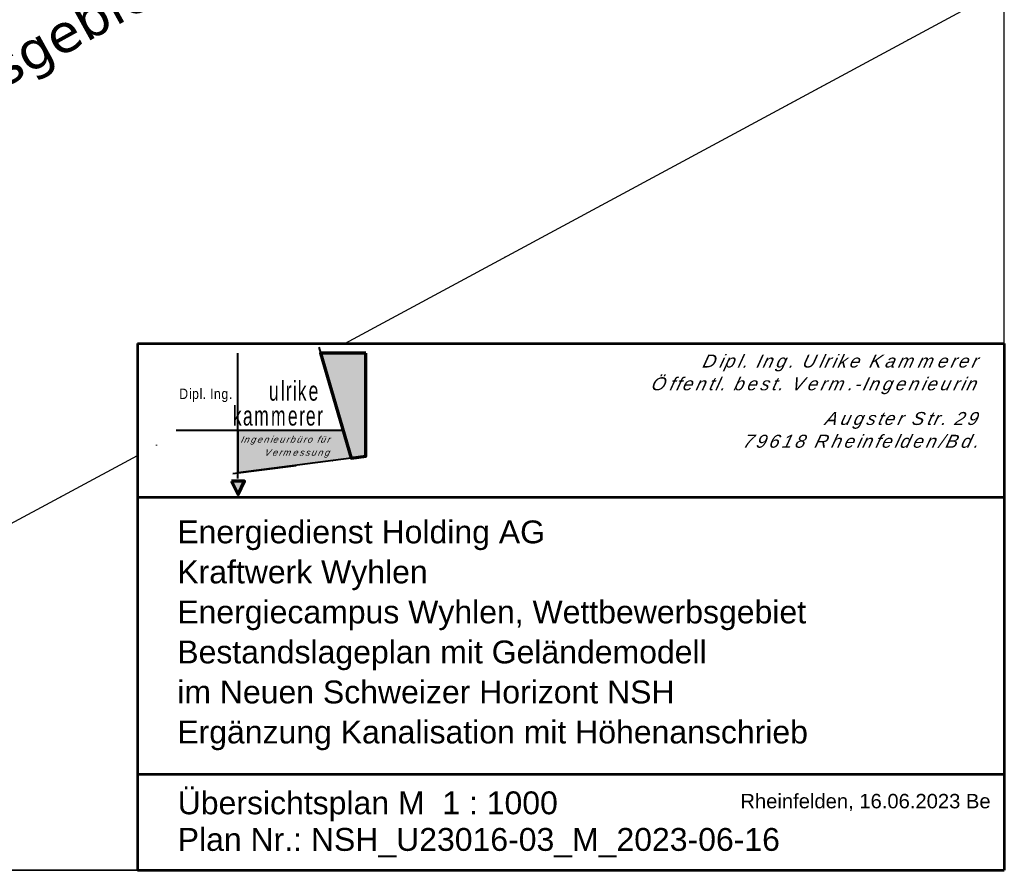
# Model space of a CAD drawing. Header units: millimetres. Extents: x 3402416 to 3403134, y 5267375 to 5268119.
# Tile 93 of 256: x 3402930 to 3403134, y 5267375 to 5267552. Entities that reach past the tile are written whole.
import ezdxf

# ---------------------------------------------------------------- set-up
doc = ezdxf.new("R2010")
doc.units = ezdxf.units.MM
doc.header["$MEASUREMENT"] = 0
for name, pattern in [('100.5', [5.5, 3.9, -1.6]), ('1600.2010', [9.5001, 0, -2.25, 0, -1.9, 3.5001, -1.85]), ('DGN Style 6', [36.112054, 13.290451, -7.594543, 0.018986, -7.594543, 0.018986, -7.594543])]:
    doc.linetypes.add(name, pattern=pattern)
for name, color, linetype, lineweight in [('_WBG Ideenteil + Pachtvertrag', 8, 'Continuous', 25), ('IVK_NSH_Modell Umring Freiborderhoehung', 1, 'Continuous', 0), ('IVK_Rahmen Stempel', 7, 'Continuous', 0)]:
    doc.layers.add(name, color=color, linetype=linetype, lineweight=lineweight)
doc.layers.add('ALKIS_Flurstuecksgrenze', color=7, linetype='Continuous', lineweight=0, true_color=0xffff80)
doc.layers.add('ALKIS_Grenzpunkte_nicht_abgemarkt', color=7, linetype='Continuous', lineweight=0, true_color=0xffff80)
doc.styles.add('Style-arial', font='arial.ttf')
doc.styles.add('Style-arial I 0.26180', font='ariali.ttf', dxfattribs={"oblique": 15})
doc.styles.add('Style-LOW_RES_FILLED', font='LOW_RES_FILLED.shx')
doc.styles.add('Style-s7210374', font='s7210374.shx')
doc.styles.add('Style-Verdana', font='verdana.ttf')

msp = doc.modelspace()

# ---------------------------------------------------------------- hatches: boundary and pattern name
at = {"layer": 'IVK_Rahmen Stempel', "linetype": 'Continuous', "lineweight": 70, "true_color": 0xffa800}
msp.add_hatch(color=40, dxfattribs=at).paths.add_polyline_path([(3402998.71, 5267460.48), (3402992.33, 5267482.27), (3403001.73, 5267482.27), (3403001.73, 5267460.87)])

# ---------------------------------------------------------------- linework, layer by layer
at = {"layer": 'ALKIS_Flurstuecksgrenze', "color": 7, "linetype": 'Continuous', "lineweight": 30}
for p, q in [((3402997.38, 5267484.3), (3403134.3, 5267558.17)), ((3402794.49, 5267374.85), (3402954.3, 5267461.06))]:
    msp.add_line(p, q, dxfattribs=at)
at = {"layer": 'ALKIS_Grenzpunkte_nicht_abgemarkt', "color": 211, "linetype": '1600.2010', "ltscale": 10, "true_color": 0xf27fff}
for p, q in [((3403134.3, 5267558.17), (3402997.38, 5267484.3)), ((3402958.28, 5267463.21), (3402794.49, 5267374.85))]:
    msp.add_line(p, q, dxfattribs=at)
at = {"layer": 'IVK_NSH_Modell Umring Freiborderhoehung', "color": 6, "linetype": '100.5', "ltscale": 10, "true_color": 0xe202f2}
msp.add_open_spline([(3402973.4, 5267889.37, 266.63), (3402971.26, 5267898.66, 266.88), (3402973.22, 5267899.26, 266.92), (3402979.06, 5267899.96, 266.98), (3402987.63, 5267901.33, 266.64), (3402996.57, 5267901.25, 267.16), (3402999.85, 5267900.75, 267.12), (3403001.07, 5267899.55, 266.77), (3403007.49, 5267887.11, 261.12), (3403008.56, 5267857.09, 261.21), (3403007.36, 5267813.89, 261.07), (3403006.13, 5267770.16, 261.25), (3402999.63, 5267722.45, 261.06), (3402990.96, 5267699.65, 261.25), (3402984.16, 5267681.31, 261.31), (3402973.54, 5267656.95, 261.22), (3402953.58, 5267621.06, 261.1), (3402931.15, 5267593.16, 261.28), (3402926.35, 5267588.18, 261.56), (3402925.49, 5267583.4, 261.51), (3402911.55, 5267570.88, 261.58), (3402911.41, 5267570.88, 261.58), (3402911.34, 5267570.85, 262.25), (3402902.62, 5267562.89, 262.27), (3402892.3, 5267554.41, 262.28), (3402881.34, 5267546.68, 262.3), (3402874.15, 5267542.11, 262.27), (3402866.57, 5267537.7, 262.28), (3402866.4, 5267538.02, 262.27), (3402865.74, 5267539.26, 262.28), (3402868.89, 5267541, 262.27), (3402868.75, 5267541.25, 262.28), (3402868.74, 5267541.27, 262.23), (3402864.71, 5267548.55, 262.21), (3402862.83, 5267549.05, 262.2), (3402861.24, 5267548.16, 262.22), (3402861.22, 5267548.17, 262.17), (3402860.11, 5267550.14, 262.17), (3402860.13, 5267550.15, 262.4), (3402859.98, 5267550.41, 262.4), (3402859.54, 5267550.18, 262.4), (3402857.42, 5267547.06, 262.41), (3402861.36, 5267539.98, 262.42), (3402857.27, 5267537.71, 262.41), (3402857.6, 5267537.1, 262.4), (3402855.08, 5267535.65, 262.41), (3402855.39, 5267535.13, 262.42), (3402847.12, 5267530.47, 262.42), (3402844.7, 5267529.08, 262.42), (3402844.69, 5267529.15, 262.24), (3402841.19, 5267535.31, 262.2), (3402834.32, 5267531.52, 262.2), (3402825.19, 5267526.4, 262.2), (3402816.64, 5267521.63, 262.19), (3402807.83, 5267516.66, 262.19), (3402799.12, 5267511.77, 262.19), (3402790.16, 5267506.76, 262.19), (3402785, 5267503.85, 262.18), (3402780.63, 5267501.34, 262.25), (3402779.52, 5267503.25, 262.25), (3402779.51, 5267503.22, 261.3), (3402771.15, 5267498.56, 261.31), (3402762.03, 5267494, 261.29), (3402753.33, 5267489.08, 261.28), (3402744.62, 5267484.19, 261.3), (3402737.59, 5267477.27, 261.3), (3402739.76, 5267473.33, 261.3), (3402739.33, 5267473.09, 261.29), (3402740.75, 5267471.04, 261.3), (3402742.52, 5267468.18, 261.3), (3402737.85, 5267465.5, 261.28), (3402736.08, 5267464.5, 261.31), (3402734.31, 5267463.53, 261.29), (3402734.27, 5267463.52, 262.29), (3402732.35, 5267462.49, 262.27), (3402724.72, 5267458.61, 262.46), (3402722.22, 5267454.99, 262.48), (3402722.17, 5267455, 262.61), (3402720.67, 5267453.3, 262.57), (3402719.34, 5267455.76, 262.57), (3402719.31, 5267455.76, 262.5), (3402715.05, 5267453.45, 262.49), (3402712.31, 5267452.14, 258.24), (3402707.95, 5267450.18, 258.26), (3402703.59, 5267448.75, 258.25), (3402699.67, 5267457.07, 258.28), (3402695.12, 5267469.74, 258.68), (3402692.19, 5267479.92, 258.97), (3402702.03, 5267485.05, 259.19), (3402707.86, 5267488.5, 259.37), (3402715.12, 5267492.49, 259.1), (3402719.24, 5267494.95, 259.26), (3402721.04, 5267494.67, 259.28), (3402723.05, 5267491.19, 262.24), (3402725.56, 5267486.82, 262.26), (3402729.36, 5267488.73, 262.27), (3402737.01, 5267493.1, 262.28), (3402745.77, 5267498, 262.28), (3402754.5, 5267502.99, 262.29), (3402763.19, 5267507.69, 262.27), (3402771.92, 5267512.66, 262.28), (3402774.43, 5267514.2, 262.23), (3402783.44, 5267519.24, 262.23), (3402792.03, 5267524.08, 262.23), (3402800.85, 5267529, 262.22), (3402809.21, 5267533.71, 262.22), (3402818.25, 5267538.77, 262.22), (3402826.52, 5267543.49, 262.22), (3402838.81, 5267550.46, 262.21), (3402835.57, 5267556.17, 262.29), (3402836.86, 5267556.95, 262.34), (3402832.91, 5267564.03, 262.33), (3402828.39, 5267572.12, 262.3), (3402828.71, 5267572.29, 262.3), (3402828.75, 5267572.32, 262.22), (3402831.2, 5267573.65, 262.19), (3402830.86, 5267577.12, 262.17), (3402838.13, 5267575.06, 262.18), (3402857.73, 5267580.02, 262.3), (3402858.74, 5267586.15, 262.34), (3402856.57, 5267590.24, 262.32), (3402872.49, 5267592.44, 262.35), (3402877.39, 5267594.62, 262.2), (3402881.37, 5267600.75, 262.13), (3402885.88, 5267603.45, 262.13), (3402897.38, 5267602.37, 262.07), (3402906.7, 5267606.51, 262.1), (3402914.63, 5267612.83, 262.12), (3402919.8, 5267617.02, 262.21), (3402922.67, 5267622.77, 262.14), (3402927.52, 5267629.69, 262.21), (3402932.2, 5267635.33, 262.19), (3402941.38, 5267637.01, 262.09), (3402947.2, 5267645.57, 262.07), (3402949.8, 5267656.33, 262.33), (3402957.65, 5267672.32, 262.37), (3402963.36, 5267678.25, 262.34), (3402968.96, 5267685.85, 262.32), (3402968.44, 5267695.84, 262.34), (3402971.66, 5267699.32, 262.31), (3402983.33, 5267726.7, 262.51), (3402987.17, 5267750.81, 262.97), (3402988.27, 5267771.28, 263.41), (3402989.89, 5267792.91, 264.02), (3402990.53, 5267812.39, 264.4), (3402986.98, 5267832.18, 264.94), (3402981.54, 5267853.09, 265.63), (3402977.16, 5267872.14, 266.17), (3402973.4, 5267889.37, 266.63)], degree=1, dxfattribs=at)
at = {"layer": 'IVK_Rahmen Stempel', "color": 7, "linetype": 'Continuous', "lineweight": 53}
for p, q in [((3402954.3, 5267484.3), (3403134.3, 5267484.3)), ((3402954.3, 5267484.3), (3402954.3, 5267374.85)), ((3402954.3, 5267484.3), (3403134.3, 5267484.3)), ((3402954.3, 5267484.3), (3402954.3, 5267374.85)), ((3403134.3, 5267484.3), (3403134.3, 5267374.85)), ((3402954.3, 5267452.35), (3403134.3, 5267452.35)), ((3402954.3, 5267452.35), (3403028.95, 5267452.35)), ((3402954.3, 5267394.85), (3403134.3, 5267394.85)), ((3402954.3, 5267374.85), (3403134.3, 5267374.85))]:
    msp.add_line(p, q, dxfattribs=at)
at = {"layer": 'IVK_Rahmen Stempel', "color": 7, "linetype": 'Continuous', "lineweight": 40}
msp.add_line((3402975.18, 5267456.26), (3402975.18, 5267482.3), dxfattribs=at)
at = {"layer": 'IVK_Rahmen Stempel', "color": 7, "linetype": 'DGN Style 6', "lineweight": 40}
for p, q in [((3402991.98, 5267483.52), (3402999.97, 5267456.16)), ((3402962.34, 5267466.28), (3402998.57, 5267466.28)), ((3402974.11, 5267457.27), (3403001.73, 5267460.87))]:
    msp.add_line(p, q, dxfattribs=at)
at = {"layer": 'IVK_Rahmen Stempel', "color": 7, "linetype": 'Continuous', "lineweight": 30}
msp.add_line((3403134.3, 5267374.85), (3402461.8, 5267374.85), dxfattribs=at)
msp.add_line((3403134.3, 5267374.85), (3402461.8, 5267374.85), dxfattribs=at)
at = {"layer": 'IVK_Rahmen Stempel', "color": 40, "linetype": 'Continuous', "lineweight": 70, "true_color": 0xffa800, "flags": 128}
for points in [[(3403001.73, 5267482.27), (3402992.33, 5267482.27), (3402998.71, 5267460.48), (3403001.73, 5267460.87)], [(3402973.88, 5267455.69), (3402975.22, 5267452.9), (3402976.57, 5267455.69)]]:
    msp.add_lwpolyline(points, close=True, dxfattribs=at)
at = {"layer": 'IVK_Rahmen Stempel', "color": 51, "linetype": 'Continuous', "lineweight": 40, "true_color": 0xffff80, "flags": 128}
msp.add_lwpolyline([(3402975.22, 5267457.42), (3402975.22, 5267466.28), (3402997.01, 5267466.28), (3402998.71, 5267460.48)], close=True, dxfattribs=at)
at = {"layer": 'IVK_Rahmen Stempel', "color": 51, "linetype": 'Continuous', "lineweight": 40, "true_color": 0xffff80}
msp.add_solid([(3402975.22, 5267457.42), (3402975.22, 5267466.28), (3402998.71, 5267460.48), (3402997.01, 5267466.28)], dxfattribs=at)
at = {"layer": 'IVK_Rahmen Stempel', "color": 40, "linetype": 'Continuous', "lineweight": 70, "true_color": 0xffa800, "extrusion": (0, 0, -1)}
msp.add_solid([(-3402973.88, 5267455.69), (-3402975.22, 5267452.9), (-3402976.57, 5267455.69)], dxfattribs=at)
at = {"layer": 'IVK_Rahmen Stempel', "color": 7, "linetype": 'Continuous', "lineweight": 30}
msp.add_3dface([(3402461.8, 5267374.85), (3403134.3, 5267374.85), (3403134.3, 5268117.35), (3402461.8, 5268117.35)], dxfattribs=at)
msp.add_3dface([(3402461.8, 5267374.85), (3403134.3, 5267374.85), (3403134.3, 5268117.35), (3402461.8, 5268117.35)], dxfattribs=at)

# ---------------------------------------------------------------- texts
at = {"layer": '_WBG Ideenteil + Pachtvertrag', "color": 10, "linetype": 'Continuous', "lineweight": 13, "transparency": 33554687, "insert": (3402864.07, 5267511.89), "char_height": 8, "attachment_point": 1, "rotation": 28.9656, "style": 'Style-Verdana'}
msp.add_mtext_dynamic_manual_height_columns('Wettbewerbsgebiet Ideenteil', width=108.9802, gutter_width=11.88, heights=[0], dxfattribs=at)
at = {"layer": 'IVK_Rahmen Stempel', "color": 7, "linetype": 'Continuous', "lineweight": 30, "style": 'Style-arial'}
msp.add_text('Rheinfelden, 16.06.2023 Be', height=3, dxfattribs=at).set_placement((3403079.5, 5267387.73))
at = {"layer": 'IVK_Rahmen Stempel', "color": 7, "linetype": 'Continuous', "lineweight": 30, "insert": (3403129.03, 5267482), "char_height": 2.7, "attachment_point": 3, "rotation": 359.9874, "line_spacing_factor": 1.051558, "style": 'Style-arial I 0.26180'}
msp.add_mtext('\\T1.301;Dipl. Ing. Ulrike Kammerer\\PÖffentl. best. Verm.-Ingenieurin\\P', dxfattribs=at)
at = {"layer": 'IVK_Rahmen Stempel', "color": 7, "linetype": 'Continuous', "lineweight": 40}
for s, insert, char_height, attachment_point, line_spacing_factor, style in [('\\H1x;\\W0.666667;\\T1.241;ulrike', (3402992.36, 5267476.49), 4.0643, 3, 0.6, 'Style-s7210374'), ('\\H1x;\\W0.875;\\T1.110;Dipl. Ing.', (3402968.56, 5267473.53), 2.1676, 5, 0.6, 'Style-LOW_RES_FILLED'), ('\\H1x;\\W0.666667;\\T1.160;kammerer', (3402993.04, 5267471.31), 4.0643, 3, 0.6, 'Style-s7210374'), ('\\T1.300;Ingenieurbüro für\\PVermessung\\P', (3402994.47, 5267465.05), 1.3548, 3, 1.199999, 'Style-arial I 0.26180')]:
    msp.add_mtext(s, dxfattribs=dict(at, insert=insert, char_height=char_height, attachment_point=attachment_point, line_spacing_factor=line_spacing_factor, style=style))
at = {"layer": 'IVK_Rahmen Stempel', "color": 7, "linetype": 'Continuous', "lineweight": 13}
for s, insert, char_height, attachment_point, rotation, line_spacing_factor, style in [('\\T1.284;Augster Str. 29\\P79618 Rheinfelden/Bd.\\P', (3403129.2, 5267470.07), 2.7, 3, 359.9873, 1.051558, 'Style-arial I 0.26180'), ('Übersichtsplan M  1 : 1000\\PPlan Nr.: NSH_U23016-03_M_2023-06-16', (3402962.68, 5267377.52), 4.75, 7, 360, 0.96, 'Style-arial')]:
    msp.add_mtext(s, dxfattribs=dict(at, insert=insert, char_height=char_height, attachment_point=attachment_point, rotation=rotation, line_spacing_factor=line_spacing_factor, style=style))
at = {"layer": 'IVK_Rahmen Stempel', "color": 7, "linetype": 'Continuous', "lineweight": 0, "insert": (3402962.59, 5267399.78), "char_height": 4.75, "attachment_point": 7, "line_spacing_factor": 1.05, "style": 'Style-arial'}
msp.add_mtext('Energiedienst Holding AG\\PKraftwerk Wyhlen\\PEnergiecampus Wyhlen, Wettbewerbsgebiet\\PBestandslageplan mit Geländemodell\\Pim Neuen Schweizer Horizont NSH\\PErgänzung Kanalisation mit Höhenanschrieb', dxfattribs=at)

doc.saveas('drawing.dxf')
